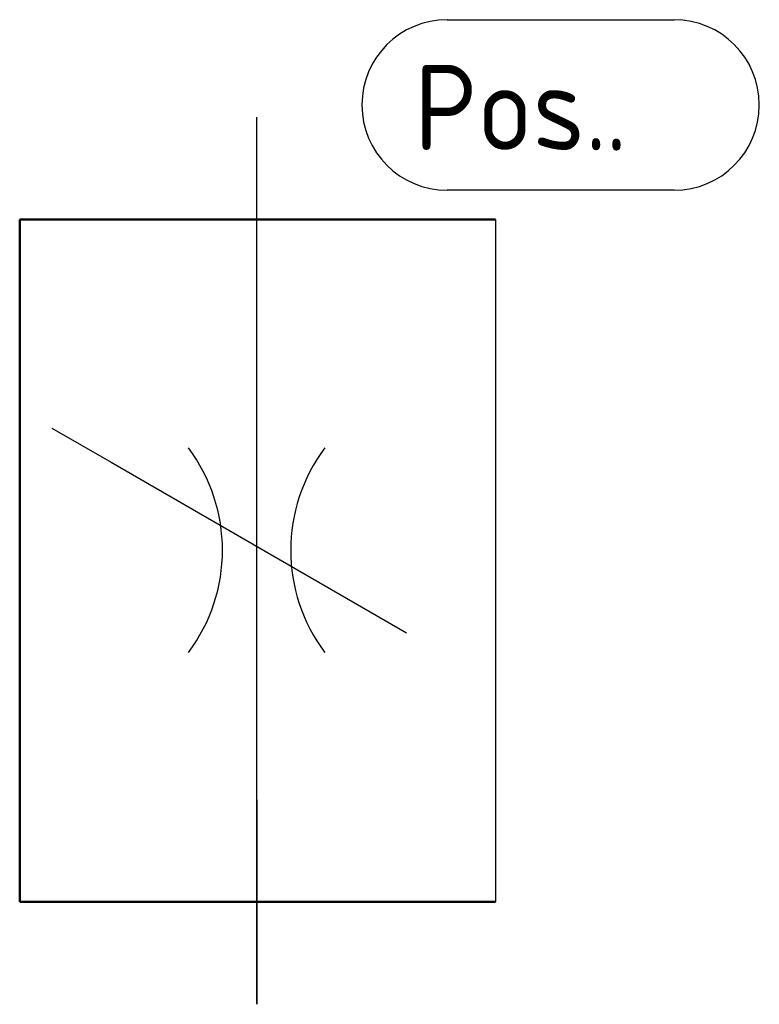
# Model space of a CAD drawing. Header units: millimetres. Extents: x 1084.7 to 1106.3, y 261.8 to 290.7.
import ezdxf

# ---------------------------------------------------------------- set-up
doc = ezdxf.new("R2010")
doc.units = ezdxf.units.MM
doc.layers.add('AM_0', color=7, linetype='Continuous', lineweight=50)
doc.layers.add('AM_4', color=3, linetype='Continuous', lineweight=25)
doc.styles.get("Standard").update_dxf_attribs({"font": 'ISOCP.SHX'})

msp = doc.modelspace()

# ---------------------------------------------------------------- linework, layer by layer
msp.add_line((1098.616, 284.836), (1098.616, 264.836))
at = {"linetype": 'Continuous'}
msp.add_lwpolyline([(1091.616, 267.836), (1091.616, 267.836), (1091.616, 261.836), (1091.616, 281.836), (1091.616, 287.836)], dxfattribs=at)
msp.add_lwpolyline([(1085.606, 278.724), (1087.338, 277.724), (1095.998, 272.724)])
for centre, start, end in [((1085.607, 275.144), 323.1301, 36.8699), ((1097.607, 275.144), 143.1301, 216.8699)]:
    msp.add_arc(centre, 5, start, end, dxfattribs=at)
at = {"layer": 'AM_0'}
for p, q in [((1084.661, 284.836), (1084.661, 264.836)), ((1091.616, 284.836), (1084.661, 284.836)), ((1098.616, 284.836), (1091.616, 284.836)), ((1084.661, 264.836), (1091.616, 264.836)), ((1091.616, 264.836), (1098.616, 264.836))]:
    msp.add_line(p, q, dxfattribs=at)
at = {"layer": 'AM_4'}
for p, q in [((1097.195, 290.694), (1103.846, 290.694)), ((1103.846, 285.694), (1097.195, 285.694))]:
    msp.add_line(p, q, dxfattribs=at)
for centre, start, end in [((1097.195, 288.194), 90, 270), ((1103.846, 288.194), 270, 90)]:
    msp.add_arc(centre, 2.5, start, end, dxfattribs=at)

# ---------------------------------------------------------------- texts
at = {"layer": 'AM_4', "insert": (1096.227, 288.118), "char_height": 2.5, "width": 10, "attachment_point": 4}
msp.add_mtext('Pos.', dxfattribs=at)
at = {"layer": 'AM_4'}
msp.add_attdef('.', (1101.827, 286.856), '', height=2.5, dxfattribs=at)

doc.saveas('drawing.dxf')
